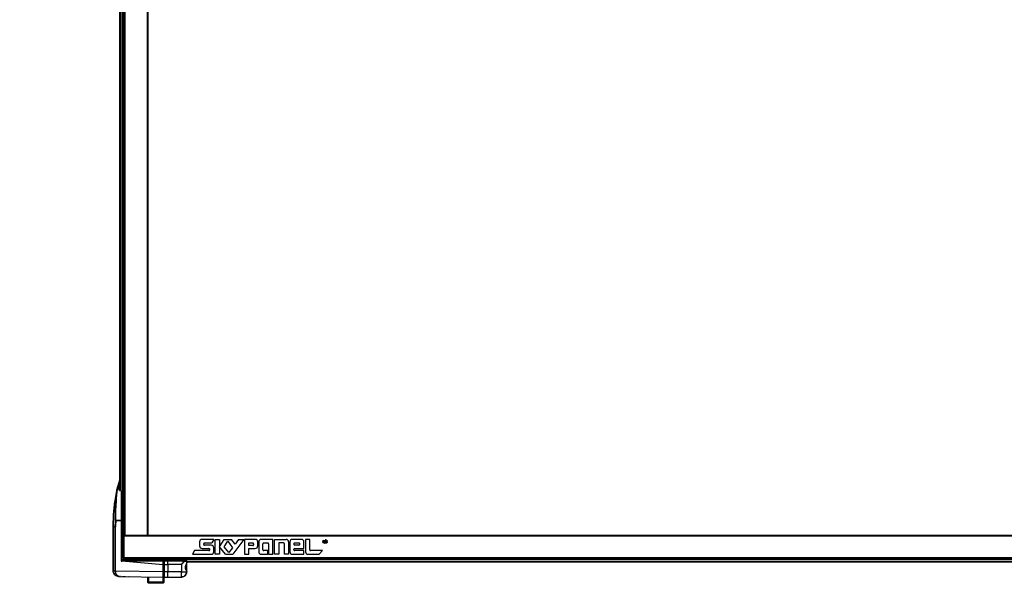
# Model space of a CAD drawing. Header units: millimetres. Extents: x -380.3 to -282.2, y 263.5 to 326.7.
# Tile 1 of 11: x -380.3 to -331.2, y 263.5 to 291.6. Entities that reach past the tile are written whole.
import ezdxf

# ---------------------------------------------------------------- set-up
doc = ezdxf.new("R2010")
doc.units = ezdxf.units.MM

# ---------------------------------------------------------------- blocks, each defined once
blk = doc.blocks.new('Abdeckung-2_1__3', base_point=(-5596.73, 3957.47))
at = {"color": 7, "linetype": 'Continuous'}
for p, q in [((-5596.13, 3969.33), (-5596.73, 3969.15)), ((-5596.13, 3969.62), (-5596.13, 3969.33)), ((-5596.13, 3969.33), (-5596.13, 3966.74)), ((-5596.13, 3966.74), (-5596.13, 3961.53)), ((-5593.13, 3969.95), (-5595.83, 3969.92)), ((-5581.03, 3969.63), (-5593.13, 3969.95)), ((-5593.13, 3967.07), (-5593.13, 3969.46)), ((-5579.42, 3969.73), (-5581.03, 3969.63)), ((-5580.08, 3964.97), (-5579.98, 3966.05)), ((-5579.98, 3963.89), (-5580.08, 3964.97)), ((-5579.98, 3966.05), (-5579.7, 3966.63)), ((-5579.9, 3963.65), (-5579.98, 3963.89)), ((-5579.68, 3963.09), (-5579.9, 3963.65)), ((-5579.7, 3966.63), (-5579.62, 3966.99)), ((-5579.42, 3962.85), (-5579.68, 3963.09)), ((-5579.62, 3966.99), (-5579.33, 3967.51)), ((-5579.33, 3967.51), (-5579.22, 3967.83)), ((-5579.22, 3967.83), (-5579.13, 3968.16)), ((-5579.13, 3968.16), (-5579.22, 3967.83)), ((-5579.13, 3968.16), (-5579.13, 3969.43)), ((-5579.13, 3968.6), (-5579.13, 3968.97)), ((-5579.13, 3961.65), (-5579.13, 3968.16)), ((-5596.13, 3958.31), (-5596.73, 3958.36)), ((-5596.13, 3961.53), (-5596.13, 3957.82)), ((-5595.83, 3957.52), (-5593.13, 3957.47)), ((-5593.13, 3957.47), (-5593.13, 3961.47)), ((-5593.13, 3957.47), (-5583.06, 3957.65)), ((-5583.06, 3957.65), (-5582.9, 3957.65)), ((-5582.9, 3957.65), (-5582.76, 3957.66)), ((-5582.76, 3957.66), (-5582.28, 3957.71)), ((-5581.92, 3957.82), (-5582.53, 3957.71)), ((-5581.55, 3957.92), (-5581.92, 3957.82)), ((-5581.34, 3958.07), (-5581.55, 3957.92)), ((-5580.85, 3958.36), (-5581.34, 3958.07)), ((-5581.34, 3958.07), (-5580.85, 3958.36)), ((-5580.67, 3958.51), (-5580.85, 3958.36)), ((-5580.85, 3958.36), (-5580.67, 3958.51)), ((-5580.12, 3958.9), (-5580.67, 3958.51)), ((-5579.67, 3959.53), (-5580.12, 3958.9)), ((-5579.48, 3959.94), (-5579.67, 3959.53)), ((-5579.36, 3960.22), (-5579.48, 3959.94)), ((-5579.37, 3962.43), (-5579.42, 3962.85)), ((-5579.28, 3962.23), (-5579.37, 3962.43)), ((-5579.19, 3960.97), (-5579.36, 3960.22)), ((-5579.28, 3962.23), (-5579.13, 3961.78)), ((-5579.13, 3961.78), (-5579.21, 3962.08)), ((-5579.14, 3961.43), (-5579.19, 3960.97)), ((-5579.13, 3961.65), (-5579.13, 3961.78))]:
    blk.add_line(p, q, dxfattribs=at)
at = {"color": 1, "linetype": 'Continuous'}
for p, q in [((-5596.73, 3965.67), (-5596.13, 3965.72)), ((-5596.13, 3966.74), (-5595.83, 3966.74)), ((-5595.84, 3969.41), (-5595.83, 3969.62)), ((-5593.13, 3969.46), (-5595.84, 3969.41)), ((-5595.83, 3966.74), (-5595.84, 3969.41)), ((-5595.83, 3969.62), (-5593.13, 3969.8)), ((-5593.13, 3967.07), (-5595.83, 3966.74)), ((-5595.83, 3966.74), (-5593.13, 3967.07)), ((-5595.83, 3961.52), (-5595.83, 3966.74)), ((-5593.13, 3969.8), (-5582.24, 3969.5)), ((-5581.03, 3969.49), (-5593.13, 3969.46)), ((-5583.06, 3967.35), (-5593.13, 3967.07)), ((-5593.13, 3967.07), (-5583.06, 3967.35)), ((-5593.13, 3967.07), (-5593.13, 3961.47)), ((-5583.06, 3967.35), (-5583.13, 3961.65)), ((-5583.06, 3967.35), (-5582.8, 3967.47)), ((-5582.8, 3967.47), (-5583.06, 3967.35)), ((-5581.52, 3968.59), (-5582.8, 3967.47)), ((-5582.8, 3967.47), (-5582.43, 3967.51)), ((-5582.43, 3967.51), (-5581.52, 3968.59)), ((-5582.24, 3969.5), (-5581.03, 3969.49)), ((-5581.03, 3969.49), (-5581.52, 3968.59)), ((-5581.52, 3968.59), (-5581.13, 3968.93)), ((-5581.13, 3968.93), (-5580.9, 3969.34)), ((-5580.87, 3969.53), (-5579.13, 3969.43)), ((-5580.07, 3965.7), (-5580.08, 3964.29)), ((-5580.08, 3964.29), (-5579.98, 3963.89)), ((-5579.98, 3966.05), (-5580.07, 3965.7)), ((-5579.9, 3966.29), (-5579.98, 3966.05)), ((-5579.98, 3963.89), (-5579.9, 3963.65)), ((-5579.68, 3966.85), (-5579.9, 3966.29)), ((-5579.9, 3963.65), (-5579.68, 3963.09)), ((-5579.62, 3966.99), (-5579.68, 3966.85)), ((-5579.68, 3963.09), (-5579.62, 3962.95)), ((-5579.47, 3967.3), (-5579.62, 3966.99)), ((-5579.62, 3962.95), (-5579.37, 3962.43)), ((-5579.22, 3967.83), (-5579.47, 3967.3)), ((-5579.47, 3967.3), (-5579.42, 3967.09)), ((-5579.42, 3968.97), (-5579.42, 3968.6)), ((-5579.42, 3967.09), (-5579.42, 3962.85)), ((-5596.73, 3961.53), (-5596.13, 3961.53)), ((-5596.13, 3961.53), (-5595.83, 3961.52)), ((-5595.83, 3958.17), (-5595.83, 3961.52)), ((-5593.13, 3961.47), (-5595.83, 3961.52)), ((-5595.83, 3957.52), (-5595.83, 3958.17)), ((-5583.13, 3961.65), (-5593.13, 3961.47)), ((-5583.13, 3961.65), (-5579.13, 3961.65)), ((-5579.42, 3962.85), (-5579.42, 3962.63)), ((-5579.37, 3962.43), (-5579.28, 3962.23)), ((-5579.13, 3961.65), (-5579.19, 3960.97))]:
    blk.add_line(p, q, dxfattribs=at)
at = {"color": 7, "linetype": 'Continuous'}
for centre, radius, start, end in [((-5595.83, 3969.62), 0.3, 91, 180), ((-5579.43, 3969.43), 0.3, 0, 89), ((-5595.83, 3957.82), 0.3, 180, 269), ((-5583.13, 3961.65), 4, 271, 0)]:
    blk.add_arc(centre, radius, start, end, dxfattribs=at)
at = {"color": 1, "linetype": 'Continuous'}
for points in [[(-5595.83, 3969.62), (-5595.92, 3969.63), (-5596.06, 3969.63), (-5596.12, 3969.62), (-5596.13, 3969.62)], [(-5595.83, 3966.74), (-5595.85, 3966.74), (-5595.98, 3966.74), (-5596.11, 3966.74), (-5596.13, 3966.74)], [(-5595.84, 3969.41), (-5595.92, 3969.41), (-5595.99, 3969.4)], [(-5595.83, 3969.92), (-5595.83, 3969.91), (-5595.84, 3969.85), (-5595.83, 3969.71), (-5595.83, 3969.62)], [(-5580.9, 3969.34), (-5580.88, 3969.51), (-5580.95, 3969.58), (-5581.02, 3969.62), (-5581.03, 3969.63)], [(-5581.03, 3969.49), (-5581.03, 3969.56), (-5581.03, 3969.63)], [(-5580.87, 3969.53), (-5581.01, 3969.49), (-5581.03, 3969.49)], [(-5580.9, 3969.34), (-5581.02, 3969.47), (-5581.03, 3969.49)], [(-5583.06, 3957.65), (-5583.05, 3957.68), (-5583.04, 3957.9), (-5583.03, 3958.31), (-5583.03, 3958.82), (-5583.03, 3959.42), (-5583.04, 3960.12), (-5583.05, 3960.87), (-5583.13, 3961.65)]]:
    blk.add_spline(points, degree=3, dxfattribs=at)
at = {"color": 7, "linetype": 'Continuous'}
blk.add_spline([(-5593.13, 3969.95), (-5593.13, 3969.94), (-5593.13, 3969.88), (-5593.13, 3969.81), (-5593.13, 3969.8)], degree=3, dxfattribs=at)
blk = doc.blocks.new('Griff-2_1__4', base_point=(-5633.98, 3957.53))
at = {"color": 7, "linetype": 'Continuous'}
for p, q in [((-5631.26, 4022.78), (-5629.13, 4030.19)), ((-5631.58, 4020.73), (-5631.39, 4022.05)), ((-5631.39, 4022.05), (-5631.47, 4021.56)), ((-5631.39, 4022.05), (-5631.26, 4022.78)), ((-5629.34, 4026.69), (-5629.63, 4025.97)), ((-5629.63, 4023.19), (-5629.63, 4025.97)), ((-5629.63, 4022.51), (-5629.63, 4023.19)), ((-5629.43, 4022.34), (-5629.17, 4022.3)), ((-5629.21, 4026.84), (-5629.34, 4026.69)), ((-5628.58, 4022.29), (-5629.17, 4022.3)), ((-5628.58, 4022.29), (-5628.32, 4022.24)), ((-5628.13, 4022.06), (-5628.13, 3999.78)), ((-5632.73, 4013.81), (-5632.54, 4014.64)), ((-5632.54, 4014.64), (-5631.58, 4020.73)), ((-5633.39, 4009.34), (-5633.74, 4004.74)), ((-5633.15, 4011.38), (-5633.39, 4009.34)), ((-5633.15, 4011.38), (-5633.05, 4012.1)), ((-5633.08, 4011.92), (-5633.15, 4011.38)), ((-5633.03, 4012.23), (-5633.08, 4011.92)), ((-5633.05, 4012.1), (-5632.96, 4012.65)), ((-5632.96, 4012.65), (-5633.03, 4012.23)), ((-5632.96, 4012.65), (-5632.83, 4013.34)), ((-5632.96, 4012.65), (-5632.89, 4013.06)), ((-5632.89, 4013.06), (-5632.83, 4013.34)), ((-5632.83, 4013.34), (-5632.73, 4013.81)), ((-5633.88, 4001.39), (-5633.96, 3998.61)), ((-5633.76, 4004.29), (-5633.89, 4001.58)), ((-5633.89, 4001.58), (-5633.88, 4001.39)), ((-5633.74, 4004.74), (-5633.76, 4004.29)), ((-5632.14, 3999.77), (-5628.13, 3999.78)), ((-5628.13, 3999.78), (-5632.14, 3999.77)), ((-5628.13, 3999.78), (-5628.13, 3970.78)), ((-5633.97, 3998.26), (-5633.98, 3995.27)), ((-5633.98, 3995.27), (-5633.98, 3962.11)), ((-5633.96, 3998.61), (-5633.97, 3998.26)), ((-5628.13, 3970.78), (-5628.13, 3969.99)), ((-5627.84, 3971.97), (-5627.84, 3970.52)), ((-5625.73, 3970.49), (-5627.64, 3970.52)), ((-5596.73, 3969.98), (-5625.73, 3970.49)), ((-5614.63, 3970.97), (-5614.63, 3970.29)), ((-5596.73, 3966.78), (-5627.67, 3969.49)), ((-5596.73, 3969.84), (-5596.73, 3969.98)), ((-5596.73, 3969.41), (-5596.73, 3969.84)), ((-5596.73, 3966.78), (-5596.73, 3969.41)), ((-5596.73, 3961.53), (-5596.73, 3966.78)), ((-5633.74, 3960.75), (-5633.98, 3962.11)), ((-5633.68, 3960.61), (-5633.74, 3960.75)), ((-5632.84, 3959.31), (-5633.68, 3960.61)), ((-5632.2, 3958.79), (-5632.84, 3959.31)), ((-5631.55, 3958.44), (-5632.2, 3958.79)), ((-5630.81, 3958.2), (-5631.55, 3958.44)), ((-5630.05, 3958.11), (-5630.66, 3958.17)), ((-5630.05, 3958.11), (-5630.66, 3958.17)), ((-5630.05, 3958.11), (-5629.24, 3958.1)), ((-5629.76, 3958.17), (-5629.24, 3958.1)), ((-5629.24, 3958.1), (-5629.76, 3958.17)), ((-5629.24, 3958.1), (-5596.73, 3957.53)), ((-5628.58, 3958.09), (-5628.9, 3958.09)), ((-5627.58, 3958.07), (-5627.22, 3958.07)), ((-5626.88, 3958.06), (-5625.09, 3958.03)), ((-5625.09, 3958.03), (-5624.82, 3958.02)), ((-5622.31, 3957.98), (-5622.17, 3957.98)), ((-5596.73, 3957.53), (-5596.73, 3961.53))]:
    blk.add_line(p, q, dxfattribs=at)
at = {"color": 1, "linetype": 'Continuous'}
for p, q in [((-5631.26, 4022.78), (-5631.39, 4022.05)), ((-5631.03, 4021.57), (-5630.9, 4022.43)), ((-5630.97, 4023.14), (-5630.77, 4023.17)), ((-5630.9, 4022.43), (-5630.77, 4023.17)), ((-5630.77, 4023.17), (-5629.13, 4028.89)), ((-5629.63, 4023.19), (-5630.77, 4023.17)), ((-5632.08, 4015.34), (-5632.25, 4012.33)), ((-5631.98, 4016.71), (-5632.08, 4015.34)), ((-5631.87, 4017.99), (-5631.98, 4016.71)), ((-5631.76, 4019.17), (-5631.87, 4017.99)), ((-5631.85, 4010.91), (-5631.65, 4014.6)), ((-5631.64, 4020.25), (-5631.76, 4019.17)), ((-5631.65, 4014.6), (-5631.49, 4017.01)), ((-5631.52, 4021.21), (-5631.64, 4020.25)), ((-5631.47, 4021.56), (-5631.52, 4021.21)), ((-5631.49, 4017.01), (-5631.38, 4018.31)), ((-5631.38, 4018.31), (-5631.27, 4019.51)), ((-5631.27, 4019.51), (-5631.15, 4020.6)), ((-5631.15, 4020.6), (-5631.03, 4021.57)), ((-5633.6, 4006.93), (-5633.39, 4009.34)), ((-5633.39, 4009.34), (-5633.35, 4009.76)), ((-5633.35, 4009.76), (-5633.15, 4011.38)), ((-5632.47, 4007.26), (-5632.56, 4003.61)), ((-5632.36, 4010.03), (-5632.47, 4007.26)), ((-5632.25, 4012.33), (-5632.36, 4010.03)), ((-5632.07, 4004.16), (-5631.98, 4007.43)), ((-5631.98, 4007.43), (-5631.85, 4010.91)), ((-5633.95, 3998.39), (-5633.88, 4001.39)), ((-5633.88, 4001.39), (-5633.79, 4003.72)), ((-5633.79, 4003.72), (-5633.76, 4004.29)), ((-5633.76, 4004.29), (-5633.6, 4006.93)), ((-5632.56, 4003.61), (-5632.63, 3999.79)), ((-5632.14, 3999.77), (-5632.07, 4004.16)), ((-5633.98, 3995.27), (-5633.95, 3998.39)), ((-5633.98, 3995.27), (-5632.7, 3995.27)), ((-5633.98, 3962.11), (-5633.98, 3995.27)), ((-5632.7, 3995.27), (-5632.22, 3995.27)), ((-5632.7, 3995.27), (-5632.7, 3962.15)), ((-5632.22, 3962.15), (-5632.22, 3995.27)), ((-5628, 3970.22), (-5627.8, 3970.38)), ((-5625.73, 3969.99), (-5628.13, 3969.99)), ((-5628.13, 3969.99), (-5625.73, 3969.99)), ((-5596.73, 3969.41), (-5627.67, 3969.49)), ((-5625.73, 3969.99), (-5596.73, 3969.41)), ((-5632.7, 3962.15), (-5633.98, 3962.11)), ((-5633.82, 3961.02), (-5633.98, 3962.11)), ((-5633.74, 3960.75), (-5633.82, 3961.02)), ((-5633.68, 3960.61), (-5633.74, 3960.75)), ((-5633.34, 3959.95), (-5633.68, 3960.61)), ((-5633.04, 3959.54), (-5633.34, 3959.95)), ((-5632.2, 3958.79), (-5633.04, 3959.54)), ((-5632.7, 3962.15), (-5632.22, 3962.15)), ((-5632.7, 3962.15), (-5632.64, 3961.32)), ((-5632.64, 3961.32), (-5632.49, 3960.73)), ((-5632.49, 3960.73), (-5632.44, 3960.58)), ((-5632.44, 3960.58), (-5632.14, 3959.93)), ((-5632.16, 3961.27), (-5632.22, 3962.15)), ((-5596.73, 3961.53), (-5632.22, 3962.15)), ((-5631.97, 3958.65), (-5632.2, 3958.79)), ((-5632.06, 3960.79), (-5632.16, 3961.27)), ((-5632.14, 3959.93), (-5631.88, 3959.52)), ((-5631.96, 3960.45), (-5632.06, 3960.79)), ((-5631.55, 3958.44), (-5631.97, 3958.65)), ((-5631.72, 3959.89), (-5631.96, 3960.45)), ((-5631.88, 3959.52), (-5631.7, 3959.29)), ((-5631.55, 3959.57), (-5631.72, 3959.89)), ((-5631.7, 3959.29), (-5631.17, 3958.79)), ((-5631.36, 3959.28), (-5631.55, 3959.57)), ((-5631.14, 3958.29), (-5631.55, 3958.44)), ((-5630.91, 3958.79), (-5631.36, 3959.28)), ((-5631.17, 3958.79), (-5630.94, 3958.63)), ((-5630.81, 3958.2), (-5631.14, 3958.29)), ((-5630.94, 3958.63), (-5630.57, 3958.42)), ((-5630.66, 3958.17), (-5630.81, 3958.2)), ((-5630.39, 3958.42), (-5630.75, 3958.66)), ((-5630.57, 3958.42), (-5630.2, 3958.27)), ((-5630.07, 3958.27), (-5630.39, 3958.42)), ((-5630.2, 3958.27), (-5629.91, 3958.19)), ((-5629.76, 3958.17), (-5630.07, 3958.27)), ((-5629.91, 3958.19), (-5629.76, 3958.17))]:
    blk.add_line(p, q, dxfattribs=at)
at = {"color": 7, "linetype": 'Continuous'}
blk.add_arc((-5627.62, 3971.02), 0.502, 180.20183, 268.79817, dxfattribs=at)
at = {"color": 1, "linetype": 'Continuous'}
for points in [[(-5630.77, 4023.17), (-5630.88, 4023.15), (-5631.05, 4023.09), (-5631.13, 4023.01), (-5631.26, 4022.78)], [(-5630.97, 4023.14), (-5630.98, 4023.13), (-5631.05, 4023.09), (-5631.13, 4023.01), (-5631.26, 4022.78)], [(-5632.63, 3999.79), (-5632.68, 3997.53), (-5632.7, 3995.27)], [(-5632.14, 3999.77), (-5632.27, 3999.78), (-5632.5, 3999.78), (-5632.61, 3999.79), (-5632.63, 3999.79)], [(-5632.63, 3999.79), (-5632.61, 3999.79), (-5632.5, 3999.78), (-5632.36, 3999.78), (-5632.14, 3999.77)], [(-5632.14, 3999.77), (-5632.2, 3997.52), (-5632.22, 3995.27)], [(-5625.73, 3970.29), (-5625.73, 3970.46), (-5625.73, 3970.49)], [(-5625.73, 3969.99), (-5625.73, 3970.05), (-5625.73, 3970.12), (-5625.73, 3970.21), (-5625.73, 3970.29)], [(-5628.13, 3969.99), (-5628.11, 3969.9), (-5628.07, 3969.75), (-5628.02, 3969.68), (-5627.93, 3969.6), (-5627.76, 3969.52), (-5627.67, 3969.49)], [(-5632.7, 3962.15), (-5632.69, 3962.15), (-5632.58, 3962.12), (-5632.35, 3962.12), (-5632.22, 3962.15)]]:
    blk.add_spline(points, degree=3, dxfattribs=at)
blk = doc.blocks.new('Diffusor-Rahmen-seitlich_1__9', base_point=(-5626.13, 3988.97))
at = {"color": 7, "linetype": 'Continuous'}
for p, q in [((-5626.13, 4861.97), (-5625.13, 4861.97)), ((-5626.13, 3988.97), (-5626.13, 4861.97)), ((-5608.63, 4861.97), (-5625.13, 4861.97)), ((-5608.63, 4861.97), (-5608.13, 4861.97)), ((-5608.13, 4861.97), (-5608.13, 3988.97)), ((-5625.97, 3988.97), (-5625.83, 3988.97)), ((-5625.83, 3988.97), (-5625.13, 3988.97)), ((-5625.13, 3988.97), (-5608.63, 3988.97)), ((-5608.63, 3988.97), (-5608.13, 3988.97))]:
    blk.add_line(p, q, dxfattribs=at)
at = {"color": 1, "linetype": 'Continuous'}
for p, q in [((-5625.13, 3988.97), (-5625.13, 4861.97)), ((-5608.63, 4861.97), (-5608.63, 3988.97))]:
    blk.add_line(p, q, dxfattribs=at)
blk = doc.blocks.new('Diffusor-Rahmen-unten__11', base_point=(-5626.13, 3970.97))
at = {"color": 7, "linetype": 'Continuous'}
for p, q in [((-5626.13, 3988.47), (-5626.13, 3988.97)), ((-5626.13, 3988.97), (-5625.97, 3988.97)), ((-5626.13, 3988.47), (-5626.13, 3971.97)), ((-5608.13, 3988.97), (-4329.13, 3988.97)), ((-5626.13, 3970.97), (-5626.13, 3971.97)), ((-4311.13, 3970.97), (-5626.13, 3970.97))]:
    blk.add_line(p, q, dxfattribs=at)
at = {"color": 1, "linetype": 'Continuous'}
for p, q in [((-5626.13, 3988.47), (-4311.13, 3988.47)), ((-4311.13, 3971.97), (-5626.13, 3971.97))]:
    blk.add_line(p, q, dxfattribs=at)
blk = doc.blocks.new('Skypanel-Logo-klein__12', base_point=(-5576.13, 3972.72))
at = {"color": 7, "linetype": 'Continuous'}
for p, q in [((-5558.92, 3985.79), (-5567.66, 3985.79)), ((-5558.92, 3985.79), (-5560.3, 3983.09)), ((-5557.81, 3974.72), (-5557.81, 3985.79)), ((-5557.81, 3985.79), (-5554.74, 3985.79)), ((-5554.74, 3985.79), (-5554.74, 3980.26)), ((-5554.74, 3980.26), (-5551.14, 3985.79)), ((-5551.14, 3985.79), (-5545.73, 3985.79)), ((-5543.07, 3982.13), (-5545.73, 3985.79)), ((-5536.59, 3985.79), (-5544.63, 3974.72)), ((-5540.41, 3985.79), (-5543.07, 3982.13)), ((-5540.41, 3985.79), (-5536.59, 3985.79)), ((-5527.93, 3985.79), (-5535.91, 3985.79)), ((-5535.91, 3985.79), (-5535.91, 3974.72)), ((-5514.87, 3985.79), (-5523.48, 3985.79)), ((-5514.87, 3974.72), (-5514.87, 3985.79)), ((-5513.52, 3974.72), (-5513.52, 3985.79)), ((-5513.52, 3985.79), (-5504.9, 3985.79)), ((-5493.46, 3985.79), (-5500.27, 3985.79)), ((-5490.38, 3985.79), (-5490.38, 3976.57)), ((-5487.31, 3985.79), (-5490.38, 3985.79)), ((-5487.31, 3978.04), (-5487.31, 3985.79)), ((-5476.92, 3983.35), (-5476.92, 3985.24)), ((-5476.71, 3985.26), (-5476.6, 3983.04)), ((-5476.55, 3984.19), (-5476.45, 3985.26)), ((-5476.16, 3984.77), (-5476.15, 3985)), ((-5475.91, 3985.08), (-5475.89, 3984.94)), ((-5475.77, 3985.26), (-5475.77, 3983.2)), ((-5475.64, 3985.56), (-5475.37, 3985.5)), ((-5475.53, 3984.25), (-5475.53, 3985.17)), ((-5474.97, 3985.35), (-5474.75, 3985.23)), ((-5569.5, 3983.95), (-5569.5, 3980.87)), ((-5567.66, 3979.03), (-5562.61, 3979.03)), ((-5566.43, 3981.98), (-5566.43, 3982.47)), ((-5565.81, 3983.09), (-5560.3, 3983.09)), ((-5560.77, 3981.36), (-5565.81, 3981.36)), ((-5562, 3978.41), (-5562, 3978.04)), ((-5558.92, 3976.57), (-5558.92, 3979.52)), ((-5554.74, 3980.26), (-5554.74, 3974.72)), ((-5550.14, 3974.72), (-5554.74, 3980.26)), ((-5551.22, 3980.26), (-5548.48, 3984.47)), ((-5547.59, 3975.9), (-5551.22, 3980.26)), ((-5548.48, 3984.47), (-5544.92, 3979.58)), ((-5544.92, 3979.58), (-5547.59, 3975.9)), ((-5532.83, 3981.12), (-5532.83, 3983.09)), ((-5532.83, 3983.09), (-5529.79, 3983.09)), ((-5529.79, 3981.12), (-5532.83, 3981.12)), ((-5532.83, 3974.72), (-5532.83, 3979.03)), ((-5532.83, 3979.03), (-5527.93, 3979.03)), ((-5529.17, 3982.47), (-5529.17, 3981.73)), ((-5526.09, 3980.87), (-5526.09, 3983.95)), ((-5525.33, 3983.95), (-5525.33, 3976.57)), ((-5522.25, 3978.04), (-5522.25, 3982.47)), ((-5521.63, 3983.09), (-5518.56, 3983.09)), ((-5517.95, 3982.47), (-5517.95, 3974.72)), ((-5506.75, 3983.09), (-5510.44, 3983.09)), ((-5510.44, 3983.09), (-5510.44, 3974.72)), ((-5506.13, 3974.72), (-5506.13, 3982.47)), ((-5503.06, 3983.95), (-5503.06, 3974.72)), ((-5502.12, 3983.95), (-5502.12, 3976.57)), ((-5499.04, 3982.1), (-5499.04, 3982.47)), ((-5499.04, 3978.04), (-5499.04, 3978.41)), ((-5498.43, 3983.09), (-5495.31, 3983.09)), ((-5495.31, 3981.49), (-5498.43, 3981.49)), ((-5498.43, 3979.03), (-5491.61, 3979.03)), ((-5494.69, 3982.47), (-5494.69, 3982.1)), ((-5491.61, 3979.03), (-5491.61, 3983.95)), ((-5477.99, 3984.5), (-5478.02, 3984.35)), ((-5477.13, 3984.28), (-5477.46, 3984.31)), ((-5477.43, 3984.16), (-5477.13, 3984.28)), ((-5477.14, 3984.1), (-5477.14, 3983.56)), ((-5477.13, 3984.86), (-5477.13, 3984.28)), ((-5476.44, 3983.01), (-5476.55, 3984.19)), ((-5476.17, 3984.56), (-5476.16, 3984.77)), ((-5475.97, 3983.47), (-5475.97, 3983.94)), ((-5475.37, 3982.89), (-5475.64, 3982.84)), ((-5475.53, 3983.26), (-5475.53, 3984.12)), ((-5475.29, 3983.41), (-5475.29, 3984)), ((-5475.03, 3983.61), (-5475.05, 3983.96)), ((-5475.03, 3983.61), (-5474.97, 3983.43)), ((-5474.74, 3983.05), (-5474.89, 3982.97)), ((-5474.89, 3982.97), (-5474.74, 3983.05)), ((-5474.81, 3984.84), (-5474.81, 3983.53)), ((-5474.6, 3983.55), (-5474.6, 3984.77)), ((-5474.36, 3983.54), (-5474.47, 3983.26)), ((-5474.25, 3983.72), (-5474.36, 3983.54)), ((-5474.25, 3984.9), (-5474.28, 3984.74)), ((-5474.13, 3984.71), (-5474.25, 3984.9)), ((-5474.2, 3983.85), (-5474.25, 3983.72)), ((-5474.13, 3984.71), (-5474.2, 3984.54)), ((-5474.05, 3984.5), (-5474.13, 3984.71)), ((-5474.02, 3984.35), (-5474.05, 3984.5)), ((-5573.4, 3977.43), (-5574.78, 3974.72)), ((-5574.78, 3974.72), (-5560.77, 3974.72)), ((-5562.61, 3977.43), (-5573.4, 3977.43)), ((-5554.74, 3974.72), (-5557.81, 3974.72)), ((-5550.14, 3974.72), (-5544.63, 3974.72)), ((-5535.91, 3974.72), (-5532.83, 3974.72)), ((-5523.48, 3974.72), (-5518.68, 3974.72)), ((-5518.68, 3977.43), (-5521.63, 3977.43)), ((-5518.68, 3974.72), (-5518.68, 3977.43)), ((-5517.95, 3974.72), (-5514.87, 3974.72)), ((-5510.44, 3974.72), (-5513.52, 3974.72)), ((-5503.06, 3974.72), (-5506.13, 3974.72)), ((-5500.27, 3974.72), (-5491.61, 3974.72)), ((-5491.61, 3977.43), (-5498.43, 3977.43)), ((-5491.61, 3974.72), (-5491.61, 3977.43)), ((-5488.54, 3974.72), (-5480.19, 3974.72)), ((-5477.79, 3977.43), (-5486.69, 3977.43)), ((-5480.19, 3974.72), (-5477.79, 3977.43))]:
    blk.add_line(p, q, dxfattribs=at)
for points in [[(-5476.6, 3983.04, 1), (-5476.51, 3983.52, 1)], [(-5475.29, 3984.36, 1), (-5475.7, 3984.46, 1)], [(-5475.13, 3984.12, 1), (-5475.45, 3983.87, 1)]]:
    blk.add_lwpolyline(points, format="xyb", close=True, dxfattribs=at)
for centre, radius, start, end in [((-5567.66, 3983.95), 1.85, 90, 180), ((-5527.93, 3983.95), 1.85, 0, 90), ((-5523.48, 3983.95), 1.85, 90, 180), ((-5504.9, 3983.95), 1.85, 0, 90), ((-5500.27, 3983.95), 1.85, 90, 180), ((-5493.46, 3983.95), 1.85, 0, 90), ((-5474.91, 3983.55), 2.76, 146.72808, 167.62134), ((-5476.9, 3984.86), 0.385, 93.65449, 147.07727), ((-5475.95, 3982.85), 2.56, 80.79225, 87.38586), ((-5475.72, 3984.33), 1.07, 66.5786, 80.26392), ((-5475.63, 3984.73), 0.665, 17.80539, 59.79638), ((-5475.42, 3985.2), 0.167, 350.24372, 39.32979), ((-5476.89, 3984.84), 1.67, 358.17248, 11.5744), ((-5475.82, 3984.73), 0.85, 355.42166, 13.97007), ((-5567.66, 3980.87), 1.85, 180, 270), ((-5565.81, 3982.47), 0.615, 90, 180), ((-5565.81, 3981.98), 0.615, 180, 270), ((-5562.61, 3978.41), 0.615, 0, 90), ((-5562.61, 3978.04), 0.615, 270, 0), ((-5560.77, 3979.52), 1.85, 0, 90), ((-5529.79, 3982.47), 0.615, 0, 90), ((-5529.79, 3981.73), 0.615, 270, 0), ((-5527.93, 3980.87), 1.85, 270, 0), ((-5521.63, 3982.47), 0.615, 90, 180), ((-5521.63, 3978.04), 0.615, 180, 270), ((-5518.56, 3982.47), 0.615, 0, 90), ((-5506.75, 3982.47), 0.615, 0, 90), ((-5498.43, 3982.47), 0.615, 90, 180), ((-5498.43, 3982.1), 0.615, 180, 270), ((-5498.43, 3978.41), 0.615, 90, 180), ((-5498.43, 3978.04), 0.615, 180, 270), ((-5495.31, 3982.47), 0.615, 0, 90), ((-5495.31, 3982.1), 0.615, 270, 0), ((-5486.69, 3978.04), 0.615, 180, 270), ((-5477.12, 3983.92), 0.536, 155.49936, 236.46744), ((-5477.01, 3984.39), 0.642, 202.34851, 223.40038), ((-5476.26, 3984.05), 1.23, 153.85199, 167.70253), ((-5477.48, 3983.7), 0.232, 285.57824, 9.225), ((-5474.62, 3982.51), 3.44, 136.83811, 142.7353), ((-5476.55, 3984.19), 1.11, 239.32264, 247.30721), ((-5476.36, 3983.91), 0.903, 254.65169, 265.33516), ((-5476.44, 3984.39), 0.222, 240.88423, 333.48465), ((-5476.35, 3984.9), 0.616, 279.98072, 302.5413), ((-5476.84, 3983.47), 1.01, 37.87633, 54.16292), ((-5480.25, 3983.55), 4.03, 1.30757, 7.41854), ((-5487.6, 3982.93), 11.4, 1.08932, 3.55378), ((-5475.81, 3983.29), 0.416, 199.25038, 221.74923), ((-5476.32, 3983.41), 0.449, 296.81691, 338.91422), ((-5476.34, 3983.85), 0.385, 12.79368, 38.06403), ((-5476.08, 3983.32), 0.187, 339.22343, 54.53414), ((-5476.38, 3984.74), 1.16, 340.63108, 2.07562), ((-5475.5, 3984.41), 0.467, 322.08805, 2.93074), ((-5475.27, 3983.96), 0.219, 0.33494, 47.97464), ((-5475.6, 3984.69), 0.623, 335.42331, 357.18488), ((-5560.77, 3976.57), 1.85, 270, 0), ((-5523.48, 3976.57), 1.85, 180, 270), ((-5500.27, 3976.57), 1.85, 180, 270), ((-5488.54, 3976.57), 1.85, 180, 270)]:
    blk.add_arc(centre, radius, start, end, dxfattribs=at)
blk = doc.blocks.new('Standard-Diffusor-kpl___27', base_point=(-5626.13, 3970.97))
for name, p in [('Diffusor-Rahmen-seitlich_1__9', (-5626.13, 3988.97)), ('Diffusor-Rahmen-unten__11', (-5626.13, 3970.97)), ('Skypanel-Logo-klein__12', (-5576.13, 3972.72))]:
    blk.add_blockref(name, p)
blk = doc.blocks.new('Gehaeuseprofil_2__30', base_point=(-5595.13, 3968.97))
at = {"color": 7, "linetype": 'Continuous'}
for p, q in [((-5595.13, 3970.67), (-5595.13, 3970.97)), ((-5595.13, 3970.97), (-4342.13, 3970.97)), ((-5595.13, 3970.67), (-5595.13, 3969.94)), ((-5579.13, 3968.97), (-4358.13, 3968.97))]:
    blk.add_line(p, q, dxfattribs=at)
at = {"color": 1, "linetype": 'Continuous'}
for p, q in [((-5595.13, 3970.67), (-4342.13, 3970.67)), ((-5579.13, 3969.27), (-4358.13, 3969.27))]:
    blk.add_line(p, q, dxfattribs=at)
blk = doc.blocks.new('Aufhaengung__50', base_point=(-5611.13, 3970.12))
at = {"color": 7, "linetype": 'Continuous'}
for p, q in [((-5611.13, 4880.97), (-5611.13, 4882.82)), ((-5608.13, 4882.47), (-5608.13, 4882.82)), ((-5608.13, 4881.85), (-5608.13, 4882.47)), ((-5608.13, 4880.97), (-5608.13, 4881.85)), ((-5611.13, 3971.09), (-5611.13, 3970.12)), ((-5608.13, 3971.09), (-5608.13, 3970.47)), ((-5608.13, 3970.47), (-5608.13, 3970.12))]:
    blk.add_line(p, q, dxfattribs=at)
blk = doc.blocks.new('Aufhaengung-geschw___51', base_point=(-5611.13, 3970.12))
blk.add_blockref('Aufhaengung__50', (-5611.13, 3970.12))
blk = doc.blocks.new('Fuss-unten__52', base_point=(-5608.13, 3952.97))
at = {"color": 7, "linetype": 'Continuous'}
for p, q in [((-5608.13, 3970.47), (-5607.63, 3970.97)), ((-5608.13, 3970.47), (-5608.13, 3970.91)), ((-5608.13, 3970.16), (-5608.13, 3970.47)), ((-5607.63, 3970.97), (-5607.63, 3970.35)), ((-5607.63, 3970.35), (-5607.63, 3970.17)), ((-5596.63, 3970.97), (-5596.13, 3970.47)), ((-5596.63, 3969.97), (-5596.63, 3970.97)), ((-5596.13, 3970.91), (-5596.13, 3970.47)), ((-5596.13, 3970.47), (-5596.13, 3969.97)), ((-5596.63, 3969.16), (-5596.63, 3969.97)), ((-5596.13, 3969.97), (-5596.13, 3969.62)), ((-5596.13, 3969.62), (-5596.13, 3969.33)), ((-5608.13, 3953.97), (-5608.13, 3957.73)), ((-5607.63, 3957.72), (-5607.63, 3953.97)), ((-5596.63, 3953.97), (-5596.63, 3958.35)), ((-5596.13, 3958.31), (-5596.13, 3957.82)), ((-5596.13, 3957.82), (-5596.13, 3953.97)), ((-5608.13, 3953.47), (-5608.13, 3953.97)), ((-5608.13, 3953.47), (-5607.63, 3952.97)), ((-5607.63, 3953.97), (-5607.63, 3952.97)), ((-5596.63, 3952.97), (-5607.63, 3952.97)), ((-5596.63, 3952.97), (-5596.63, 3953.97)), ((-5596.63, 3952.97), (-5596.13, 3953.47)), ((-5596.13, 3953.97), (-5596.13, 3953.47))]:
    blk.add_line(p, q, dxfattribs=at)
at = {"color": 1, "linetype": 'Continuous'}
for p, q in [((-5596.63, 3969.97), (-5596.13, 3969.97)), ((-5608.13, 3953.97), (-5607.63, 3953.97)), ((-5607.63, 3953.97), (-5596.63, 3953.97)), ((-5596.63, 3953.97), (-5596.13, 3953.97))]:
    blk.add_line(p, q, dxfattribs=at)
blk = doc.blocks.new('Seitenprofil__53', base_point=(-5629.13, 3971.97))
at = {"color": 7, "linetype": 'Continuous'}
for p, q in [((-5628.13, 4880.97), (-5627.43, 4880.97)), ((-5627.43, 4880.97), (-5627.13, 4880.97)), ((-5627.13, 4880.97), (-5627.13, 3971.97)), ((-5627.13, 4880.97), (-5626.83, 4880.97)), ((-5626.83, 4880.97), (-5608.43, 4880.97)), ((-5608.43, 4880.97), (-5608.13, 4880.97)), ((-5608.13, 4879.97), (-5608.13, 4880.97)), ((-5629.13, 4022.3), (-5629.13, 4830.64)), ((-5627.43, 3971.97), (-5628.13, 3971.97)), ((-5627.43, 3971.97), (-5627.13, 3971.97)), ((-5627.13, 3971.97), (-5626.83, 3971.97)), ((-5626.13, 3971.97), (-5626.83, 3971.97))]:
    blk.add_line(p, q, dxfattribs=at)
at = {"color": 1, "linetype": 'Continuous'}
for p, q in [((-5627.43, 3971.97), (-5627.43, 4880.97)), ((-5626.83, 4880.97), (-5626.83, 3971.97)), ((-5608.43, 4879.97), (-5608.43, 4880.97)), ((-5628.83, 4830.65), (-5628.83, 4022.29))]:
    blk.add_line(p, q, dxfattribs=at)
blk = doc.blocks.new('Fuss-oben__54', base_point=(-5608.13, 4879.97))
at = {"color": 7, "linetype": 'Continuous'}
for p, q in [((-5607.63, 4899.97), (-5608.13, 4899.47)), ((-5607.63, 4896.97), (-5608.13, 4896.47)), ((-5608.13, 4896.47), (-5608.13, 4896.91)), ((-5607.63, 4899.97), (-5607.63, 4899.35)), ((-5607.63, 4899.97), (-5596.63, 4899.97)), ((-5607.63, 4896.97), (-5607.63, 4895.97)), ((-5607.63, 4896.97), (-5596.63, 4896.97)), ((-5596.13, 4899.47), (-5596.63, 4899.97)), ((-5596.63, 4899.35), (-5596.63, 4899.97)), ((-5596.63, 4895.97), (-5596.63, 4896.97)), ((-5596.13, 4896.47), (-5596.63, 4896.97)), ((-5596.13, 4896.91), (-5596.13, 4896.47)), ((-5608.13, 4895.97), (-5608.13, 4896.47)), ((-5608.13, 4895.21), (-5608.13, 4895.97)), ((-5607.63, 4895.97), (-5607.63, 4895.22)), ((-5596.63, 4894.59), (-5596.63, 4895.97)), ((-5596.13, 4896.47), (-5596.13, 4895.97)), ((-5596.13, 4895.97), (-5596.13, 4894.63)), ((-5608.13, 4882.47), (-5608.13, 4882.78)), ((-5608.13, 4882.47), (-5607.63, 4881.97)), ((-5608.13, 4880.97), (-5608.13, 4882.47)), ((-5607.63, 4882.77), (-5607.63, 4882.59)), ((-5607.63, 4882.59), (-5607.63, 4881.97)), ((-5607.63, 4881.97), (-5607.63, 4880.97)), ((-5596.63, 4881.97), (-5607.63, 4881.97)), ((-5596.63, 4882.97), (-5596.63, 4883.78)), ((-5596.63, 4881.97), (-5596.63, 4882.97)), ((-5596.63, 4881.97), (-5596.13, 4882.47)), ((-5596.63, 4880.97), (-5596.63, 4881.97)), ((-5596.13, 4883.73), (-5596.13, 4882.97)), ((-5596.13, 4882.97), (-5596.13, 4882.47)), ((-5596.13, 4882.47), (-5596.13, 4880.97)), ((-5607.63, 4880.97), (-5607.63, 4879.97)), ((-5596.63, 4879.97), (-5596.63, 4880.97)), ((-5596.13, 4880.97), (-5596.13, 4879.97))]:
    blk.add_line(p, q, dxfattribs=at)
at = {"color": 1, "linetype": 'Continuous'}
for p, q in [((-5607.63, 4895.97), (-5608.13, 4895.97)), ((-5596.63, 4895.97), (-5607.63, 4895.97)), ((-5596.13, 4895.97), (-5596.63, 4895.97)), ((-5596.63, 4882.97), (-5596.13, 4882.97)), ((-5608.13, 4880.97), (-5607.63, 4880.97)), ((-5605.13, 4880.97), (-5607.63, 4880.97)), ((-5596.63, 4880.97), (-5599.13, 4880.97)), ((-5596.63, 4880.97), (-5596.13, 4880.97))]:
    blk.add_line(p, q, dxfattribs=at)
blk = doc.blocks.new('Bolzen__55', base_point=(-5612.13, 4879.97))
at = {"color": 7, "linetype": 'Continuous'}
for p, q in [((-5612.13, 4898.97), (-5612.05, 4899.23)), ((-5612.13, 4897.47), (-5612.13, 4898.97)), ((-5612.05, 4897.21), (-5612.13, 4897.47)), ((-5612.05, 4899.23), (-5611.93, 4899.37)), ((-5611.93, 4897.07), (-5612.05, 4897.21)), ((-5611.93, 4899.37), (-5611.76, 4899.45)), ((-5611.76, 4896.99), (-5611.93, 4897.07)), ((-5611.76, 4899.45), (-5611.53, 4899.47)), ((-5611.63, 4896.97), (-5611.76, 4896.99)), ((-5608.35, 4896.97), (-5611.63, 4896.97)), ((-5611.53, 4899.47), (-5603.48, 4899.47)), ((-5607.63, 4896.97), (-5608.35, 4896.97)), ((-5603.48, 4899.47), (-5592.63, 4899.47)), ((-5595.91, 4896.97), (-5596.63, 4896.97)), ((-5592.72, 4896.97), (-5595.91, 4896.97)), ((-5592.49, 4896.99), (-5592.72, 4896.97)), ((-5592.63, 4899.47), (-5592.49, 4899.45)), ((-5592.49, 4899.45), (-5592.33, 4899.37)), ((-5592.33, 4897.07), (-5592.49, 4896.99)), ((-5592.33, 4899.37), (-5592.2, 4899.23)), ((-5592.2, 4897.21), (-5592.33, 4897.07)), ((-5592.2, 4899.23), (-5592.13, 4898.97)), ((-5592.13, 4897.47), (-5592.2, 4897.21)), ((-5592.13, 4898.97), (-5592.13, 4897.47)), ((-5601.91, 4881.97), (-5606.61, 4881.97)), ((-5605.56, 4881.97), (-5605.39, 4881.92)), ((-5605.39, 4881.92), (-5605.24, 4881.81)), ((-5597.71, 4881.97), (-5601.91, 4881.97)), ((-5598.85, 4881.92), (-5599, 4881.81)), ((-5598.67, 4881.97), (-5598.85, 4881.92)), ((-5605.24, 4881.81), (-5605.14, 4881.65)), ((-5605.14, 4881.65), (-5605.13, 4881.47)), ((-5605.13, 4881.47), (-5605.13, 4879.97)), ((-5599.09, 4881.65), (-5599.13, 4881.47)), ((-5599.13, 4881.47), (-5599.13, 4879.97)), ((-5599, 4881.81), (-5599.09, 4881.65))]:
    blk.add_line(p, q, dxfattribs=at)
at = {"color": 1, "linetype": 'Continuous'}
for p, q in [((-5602.13, 4898.97), (-5612.13, 4898.97)), ((-5612.13, 4897.47), (-5603.55, 4897.47)), ((-5603.55, 4897.47), (-5592.13, 4897.47)), ((-5592.13, 4898.97), (-5602.13, 4898.97)), ((-5602.88, 4881.47), (-5605.13, 4881.47)), ((-5599.13, 4881.47), (-5602.88, 4881.47))]:
    blk.add_line(p, q, dxfattribs=at)
blk = doc.blocks.new('Fuss-oben-montiert__56', base_point=(-5612.13, 4879.97))
for name, p in [('Bolzen__55', (-5612.13, 4879.97)), ('Fuss-oben__54', (-5608.13, 4879.97))]:
    blk.add_blockref(name, p)
blk = doc.blocks.new('Zylinderschraube-ISO14580-DIN7984-M6x10-UKVZ-TX30-A2K_5__57', base_point=(-5611.23, 4881.05))
at = {"color": 7, "linetype": 'Continuous'}
for p, q in [((-5611.23, 4882.73), (-5611.23, 4881.57)), ((-5611.23, 4881.37), (-5611.23, 4881.05))]:
    blk.add_line(p, q, dxfattribs=at)
at = {"color": 1, "linetype": 'Continuous'}
blk.add_line((-5611.23, 4881.57), (-5611.23, 4881.37), dxfattribs=at)
blk = doc.blocks.new('Klemmhebel_L5_82737_0_2165-00-01-00-09_1__58', base_point=(-5703.85, 4411.47))
at = {"color": 7, "linetype": 'Continuous'}
for p, q in [((-5641.53, 4440.1), (-5641.2, 4440.86)), ((-5641.13, 4441.46), (-5637.13, 4441.47)), ((-5641.13, 4441.46), (-5641.13, 4411.49)), ((-5680.07, 4438.96), (-5702.43, 4432.43)), ((-5679.89, 4435.47), (-5683.63, 4435.47)), ((-5683.63, 4435.47), (-5683.63, 4417.47)), ((-5679.03, 4438.97), (-5679.89, 4438.97)), ((-5679.89, 4438.97), (-5643.63, 4438.97)), ((-5679.89, 4435.47), (-5679.4, 4435.28)), ((-5679.63, 4438.93), (-5679.45, 4438.86)), ((-5679.45, 4438.86), (-5678.85, 4438.36)), ((-5679.4, 4435.28), (-5679.07, 4434.94)), ((-5679.07, 4434.94), (-5678.91, 4434.7)), ((-5678.91, 4434.7), (-5678.47, 4433.76)), ((-5678.85, 4438.36), (-5678.3, 4437.49)), ((-5678.47, 4433.76), (-5678.41, 4433.6)), ((-5678.41, 4433.6), (-5678.09, 4432.49)), ((-5678.3, 4437.49), (-5677.98, 4436.76)), ((-5677.98, 4436.76), (-5677.79, 4436.25)), ((-5677.79, 4436.25), (-5677.5, 4435.26)), ((-5677.5, 4435.26), (-5677.36, 4434.7)), ((-5677.36, 4434.7), (-5677, 4432.88)), ((-5643.63, 4438.97), (-5642.81, 4439.11)), ((-5642.81, 4439.11), (-5642.09, 4439.5)), ((-5642.09, 4439.5), (-5641.53, 4440.1)), ((-5703.81, 4427.92), (-5703.85, 4426.82)), ((-5703.85, 4426.82), (-5703.85, 4426.48)), ((-5703.85, 4426.48), (-5703.83, 4425.49)), ((-5703.76, 4428.49), (-5703.81, 4427.92)), ((-5703.67, 4429.25), (-5703.76, 4428.49)), ((-5703.55, 4429.98), (-5703.67, 4429.25)), ((-5703.45, 4430.45), (-5703.55, 4429.98)), ((-5703.31, 4430.96), (-5703.45, 4430.45)), ((-5703.16, 4431.41), (-5703.31, 4430.96)), ((-5702.81, 4432.08), (-5703.16, 4431.41)), ((-5702.43, 4432.43), (-5702.81, 4432.08)), ((-5678.09, 4432.49), (-5678, 4432.1)), ((-5678, 4432.1), (-5677.79, 4430.97)), ((-5677.79, 4430.97), (-5677.76, 4430.77)), ((-5677.76, 4430.77), (-5677.59, 4429.24)), ((-5677.59, 4429.24), (-5677.54, 4428.61)), ((-5677.54, 4428.61), (-5677.48, 4427.39)), ((-5677.48, 4427.39), (-5677.47, 4426.47)), ((-5677.47, 4426.47), (-5677.48, 4425.55)), ((-5677, 4432.88), (-5676.74, 4430.84)), ((-5676.74, 4430.84), (-5676.61, 4429.29)), ((-5676.61, 4429.29), (-5676.58, 4428.68)), ((-5676.58, 4428.68), (-5676.53, 4426.43)), ((-5676.53, 4426.43), (-5676.54, 4425.46)), ((-5703.83, 4425.49), (-5703.81, 4425.04)), ((-5703.81, 4425.04), (-5703.76, 4424.51)), ((-5703.76, 4424.51), (-5703.67, 4423.68)), ((-5703.67, 4423.68), (-5703.59, 4423.17)), ((-5703.59, 4423.17), (-5703.45, 4422.49)), ((-5703.45, 4422.49), (-5703.34, 4422.07)), ((-5703.34, 4422.07), (-5703.16, 4421.54)), ((-5703.16, 4421.54), (-5702.89, 4420.98)), ((-5702.89, 4420.98), (-5702.43, 4420.52)), ((-5702.43, 4420.52), (-5680.05, 4413.99)), ((-5678.63, 4418.8), (-5678.9, 4418.26)), ((-5678.47, 4419.18), (-5678.63, 4418.8)), ((-5678.15, 4420.21), (-5678.47, 4419.18)), ((-5678.09, 4420.45), (-5678.15, 4420.21)), ((-5677.78, 4422.07), (-5678.09, 4420.45)), ((-5677.59, 4423.7), (-5677.78, 4422.07)), ((-5677.54, 4424.24), (-5677.59, 4423.7)), ((-5677.48, 4425.55), (-5677.54, 4424.24)), ((-5677, 4420.08), (-5677.3, 4418.51)), ((-5676.78, 4421.73), (-5677, 4420.08)), ((-5676.74, 4422.1), (-5676.78, 4421.73)), ((-5676.58, 4424.28), (-5676.74, 4422.1)), ((-5676.54, 4425.46), (-5676.58, 4424.28)), ((-5679.89, 4417.47), (-5683.63, 4417.47)), ((-5679.89, 4413.97), (-5680.05, 4413.99)), ((-5679.27, 4417.77), (-5679.89, 4417.47)), ((-5679.44, 4414.08), (-5679.89, 4413.97)), ((-5679.03, 4413.97), (-5679.89, 4413.97)), ((-5679.31, 4414.16), (-5679.44, 4414.08)), ((-5678.86, 4414.58), (-5679.31, 4414.16)), ((-5678.9, 4418.26), (-5679.27, 4417.77)), ((-5679.03, 4413.97), (-5643.63, 4413.97)), ((-5678.45, 4415.18), (-5678.86, 4414.58)), ((-5678.3, 4415.46), (-5678.45, 4415.18)), ((-5677.91, 4416.37), (-5678.3, 4415.46)), ((-5677.79, 4416.7), (-5677.91, 4416.37)), ((-5677.36, 4418.25), (-5677.79, 4416.7)), ((-5677.3, 4418.51), (-5677.36, 4418.25)), ((-5642.81, 4413.84), (-5643.63, 4413.97)), ((-5642.09, 4413.45), (-5642.81, 4413.84)), ((-5641.53, 4412.84), (-5642.09, 4413.45)), ((-5641.2, 4412.09), (-5641.53, 4412.84)), ((-5641.13, 4411.49), (-5637.13, 4411.47))]:
    blk.add_line(p, q, dxfattribs=at)
at = {"color": 1, "linetype": 'Continuous'}
for p, q in [((-5643.63, 4438.97), (-5643.63, 4417.63)), ((-5643.63, 4417.63), (-5643.63, 4413.97))]:
    blk.add_line(p, q, dxfattribs=at)
at = {"color": 7, "linetype": 'Continuous'}
for points in [[(-5679.89, 4438.97), (-5679.98, 4438.97), (-5680.07, 4438.96)], [(-5679.63, 4438.93), (-5679.76, 4438.95), (-5679.89, 4438.97)]]:
    blk.add_spline(points, degree=3, dxfattribs=at)
blk = doc.blocks.new('Zylinderschraube-DIN912-M8x20-P-P2R_1__59', base_point=(-5668.73, 4397.47))
at = {"color": 7, "linetype": 'Continuous'}
for p, q in [((-5667.93, 4410.47), (-5668.73, 4409.67)), ((-5668.73, 4409.67), (-5668.73, 4404.91)), ((-5668.73, 4404.91), (-5668.73, 4398.27)), ((-5667.93, 4410.47), (-5660.73, 4410.47)), ((-5667.93, 4410.47), (-5667.93, 4405.04)), ((-5667.93, 4405.04), (-5667.93, 4397.47)), ((-5654.13, 4407.97), (-5655.13, 4407.97)), ((-5667.93, 4397.47), (-5668.73, 4398.27)), ((-5667.93, 4397.47), (-5660.73, 4397.47)), ((-5654.13, 4399.97), (-5655.13, 4399.97))]:
    blk.add_line(p, q, dxfattribs=at)
blk = doc.blocks.new('Buegelauge__60', base_point=(-5654.13, 4383.47))
at = {"color": 7, "linetype": 'Continuous'}
for p, q in [((-5654.13, 4438.97), (-5654.13, 4469.47)), ((-5654.13, 4469.47), (-5646.13, 4469.47)), ((-5641.13, 4469.47), (-5646.13, 4469.47)), ((-5641.13, 4469.47), (-5637.13, 4469.47)), ((-5637.13, 4469.06), (-5637.13, 4469.47)), ((-5633.13, 4469.47), (-5637.13, 4469.47)), ((-5633.13, 4469.06), (-5637.13, 4469.06)), ((-5637.13, 4383.89), (-5637.13, 4469.06)), ((-5633.13, 4469.06), (-5633.13, 4469.47)), ((-5633.13, 4383.89), (-5633.13, 4469.06)), ((-5654.13, 4383.47), (-5654.13, 4413.97)), ((-5654.13, 4383.47), (-5646.13, 4383.47)), ((-5641.13, 4383.47), (-5646.13, 4383.47)), ((-5641.13, 4383.47), (-5637.13, 4383.47)), ((-5637.13, 4383.89), (-5633.13, 4383.89)), ((-5637.13, 4383.47), (-5637.13, 4383.89)), ((-5633.13, 4383.47), (-5637.13, 4383.47)), ((-5633.13, 4383.47), (-5633.13, 4383.89))]:
    blk.add_line(p, q, dxfattribs=at)
at = {"color": 1, "linetype": 'Continuous'}
for p, q in [((-5646.13, 4438.97), (-5646.13, 4469.47)), ((-5641.13, 4469.47), (-5641.13, 4441.47)), ((-5633.13, 4469.06), (-5637.13, 4469.06)), ((-5646.13, 4383.47), (-5646.13, 4413.97)), ((-5641.13, 4411.47), (-5641.13, 4383.47)), ((-5633.13, 4383.89), (-5637.13, 4383.89))]:
    blk.add_line(p, q, dxfattribs=at)
blk = doc.blocks.new('Buegelscheibe__61', base_point=(-5633.13, 4383.97))
at = {"color": 7, "linetype": 'Continuous'}
for p, q in [((-5633.13, 4468.97), (-5631.63, 4468.97)), ((-5631.63, 4468.97), (-5631.63, 4468.33)), ((-5631.63, 4468.33), (-5631.63, 4467.92)), ((-5631.63, 4467.92), (-5631.63, 4467.38)), ((-5631.63, 4467.38), (-5631.63, 4466.29)), ((-5631.63, 4466.29), (-5631.63, 4466.03)), ((-5631.63, 4466.03), (-5631.63, 4430.7)), ((-5631.63, 4430.7), (-5631.63, 4383.97)), ((-5631.63, 4383.97), (-5633.13, 4383.97))]:
    blk.add_line(p, q, dxfattribs=at)
blk = doc.blocks.new('Buegellager-mont___62', base_point=(-5654.13, 4383.47))
for name, p in [('Buegelauge__60', (-5654.13, 4383.47)), ('Buegelscheibe__61', (-5633.13, 4383.97))]:
    blk.add_blockref(name, p)
blk = doc.blocks.new('Friktionsscheibe_1_1__63', base_point=(-5631.63, 4383.97))
at = {"color": 7, "linetype": 'Continuous'}
for p, q in [((-5631.63, 4468.97), (-5629.13, 4468.97)), ((-5631.63, 4468.33), (-5631.63, 4468.97)), ((-5631.63, 4467.92), (-5631.63, 4468.33)), ((-5631.63, 4467.38), (-5631.63, 4467.92)), ((-5631.63, 4466.29), (-5631.63, 4467.38)), ((-5631.63, 4466.03), (-5631.63, 4466.29)), ((-5631.63, 4383.97), (-5631.63, 4466.03)), ((-5629.13, 4383.97), (-5631.63, 4383.97))]:
    blk.add_line(p, q, dxfattribs=at)
blk = doc.blocks.new('Zylinderschraube-DIN912-M8x20-P-P2R_2__64', base_point=(-5668.73, 4442.47))
at = {"color": 7, "linetype": 'Continuous'}
for p, q in [((-5667.93, 4455.47), (-5668.73, 4454.67)), ((-5668.73, 4454.67), (-5668.73, 4449.91)), ((-5668.73, 4449.91), (-5668.73, 4443.27)), ((-5667.93, 4455.47), (-5660.73, 4455.47)), ((-5667.93, 4455.47), (-5667.93, 4450.04)), ((-5667.93, 4450.04), (-5667.93, 4442.47)), ((-5654.13, 4452.97), (-5655.13, 4452.97)), ((-5667.93, 4442.47), (-5668.73, 4443.27)), ((-5667.93, 4442.47), (-5660.73, 4442.47)), ((-5654.13, 4444.97), (-5655.13, 4444.97))]:
    blk.add_line(p, q, dxfattribs=at)
blk = doc.blocks.new('Federring-DIN128-A8-FST-ZN-P2R_1__65', base_point=(-5660.73, 4396.57))
at = {"color": 7, "linetype": 'Continuous'}
for p, q in [((-5660.73, 4411.35), (-5660.73, 4396.57)), ((-5659.13, 4411.35), (-5660.73, 4411.35)), ((-5660.73, 4396.57), (-5659.13, 4396.57))]:
    blk.add_line(p, q, dxfattribs=at)
blk = doc.blocks.new('Federring-DIN128-A8-FST-ZN-P2R_2__66', base_point=(-5660.73, 4441.57))
at = {"color": 7, "linetype": 'Continuous'}
for p, q in [((-5660.73, 4456.35), (-5660.73, 4441.57)), ((-5659.13, 4456.35), (-5660.73, 4456.35)), ((-5660.73, 4441.57), (-5659.13, 4441.57))]:
    blk.add_line(p, q, dxfattribs=at)
blk = doc.blocks.new('Zylinderschraube-ISO14580-DIN7984-M6x10-UKVZ-TX30-A2K_8__67', base_point=(-5611.23, 3970.21))
at = {"color": 7, "linetype": 'Continuous'}
blk.add_line((-5611.23, 3971.05), (-5611.23, 3970.21), dxfattribs=at)
blk = doc.blocks.new('Seitenteil-rechts-kpl___68', base_point=(-5703.85, 3952.97))
for name, p in [('Fuss-oben-montiert__56', (-5612.13, 4879.97)), ('Zylinderschraube-ISO14580-DIN7984-M6x10-UKVZ-TX30-A2K_5__57', (-5611.23, 4881.05)), ('Aufhaengung-geschw___51', (-5611.13, 3970.12)), ('Seitenprofil__53', (-5629.13, 3971.97)), ('Buegellager-mont___62', (-5654.13, 4383.47)), ('Friktionsscheibe_1_1__63', (-5631.63, 4383.97)), ('Federring-DIN128-A8-FST-ZN-P2R_2__66', (-5660.73, 4441.57)), ('Zylinderschraube-DIN912-M8x20-P-P2R_2__64', (-5668.73, 4442.47)), ('Klemmhebel_L5_82737_0_2165-00-01-00-09_1__58', (-5703.85, 4411.47)), ('Zylinderschraube-DIN912-M8x20-P-P2R_1__59', (-5668.73, 4397.47)), ('Federring-DIN128-A8-FST-ZN-P2R_1__65', (-5660.73, 4396.57)), ('Zylinderschraube-ISO14580-DIN7984-M6x10-UKVZ-TX30-A2K_8__67', (-5611.23, 3970.21)), ('Fuss-unten__52', (-5608.13, 3952.97))]:
    blk.add_blockref(name, p)
blk = doc.blocks.new('Gehaeuse-kpl___69', base_point=(-5703.85, 3952.97))
for name, p in [('Seitenteil-rechts-kpl___68', (-5703.85, 3952.97)), ('Gehaeuseprofil_2__30', (-5595.13, 3968.97))]:
    blk.add_blockref(name, p)
blk = doc.blocks.new('Montage-fuer-Funktionstest__70', base_point=(-5703.85, 3952.97))
blk.add_blockref('Gehaeuse-kpl___69', (-5703.85, 3952.97))
blk = doc.blocks.new('S360-C__71', base_point=(-5703.85, 3952.97))
for name, p in [('Montage-fuer-Funktionstest__70', (-5703.85, 3952.97)), ('Standard-Diffusor-kpl___27', (-5626.13, 3970.97)), ('Griff-2_1__4', (-5633.98, 3957.53)), ('Abdeckung-2_1__3', (-5596.73, 3957.47))]:
    blk.add_blockref(name, p)
blk = doc.blocks.new('MB-vorneA', base_point=(-4995, 4560))
blk.add_blockref('S360-C__71', (-5703.85, 3952.97))

msp = doc.modelspace()

# ---------------------------------------------------------------- block references
at = {"xscale": 0.06666666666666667, "yscale": 0.06666666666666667, "zscale": 0.06666666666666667}
msp.add_blockref('MB-vorneA', (-333, 304), dxfattribs=at)

doc.saveas('drawing.dxf')
